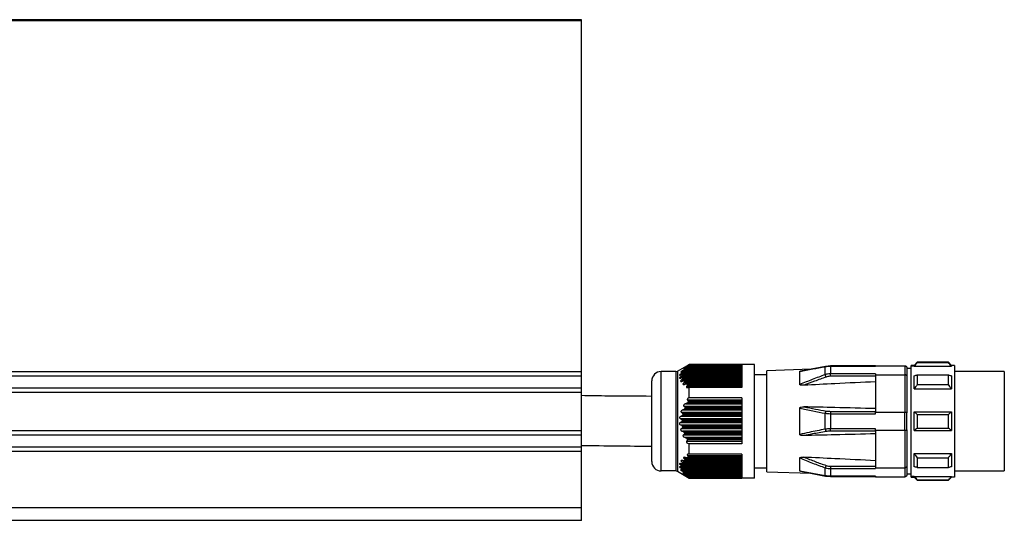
# Model space of a CAD drawing. Header units: millimetres. Extents: x -420 to 2052, y 443 to 882.
# Tile 7 of 12: x 505 to 663, y 618 to 699. Entities that reach past the tile are written whole.
import ezdxf

# ---------------------------------------------------------------- set-up
doc = ezdxf.new("R2010")
doc.units = ezdxf.units.MM

# ---------------------------------------------------------------- blocks, each defined once
blk = doc.blocks.new('Drawing View2')
at = {"color": 7, "linetype": 'Continuous', "lineweight": 25}
for p, q in [((0, 68.53), (-500, 68.53)), ((0, 68.33), (-500, 68.33)), ((0, 68.33), (0, 68.53)), ((0, 11.85), (0, 68.33)), ((15.42, 11.95), (17.3, 13.03)), ((17.08, 12.76), (25.8, 12.76)), ((25.8, 12.83), (17.16, 12.83)), ((25.8, 12.86), (17.18, 12.86)), ((25.8, 13.03), (17.3, 13.03)), ((17.3, 12.99), (17.3, 13.03)), ((25.8, 12.99), (17.3, 12.99)), ((27.8, 13.03), (25.8, 13.03)), ((25.8, 12.99), (25.8, 9.34)), ((27.8, -5.27), (27.8, 13.03)), ((39.25, 12.71), (35.2, 11.95)), ((39.25, 12.71), (36.91, 12.27)), ((40.02, 12.78), (39.25, 12.71)), ((47.3, 12.78), (40.02, 12.78)), ((40.02, 12.78), (40.02, 12.74)), ((40.02, 12.74), (47.3, 12.74)), ((40.02, 12.74), (40.02, 11.52)), ((47.3, 12.83), (47.3, 12.74)), ((47.3, 12.83), (52, 12.83)), ((52, 12.83), (52, 11.37)), ((53.5, 12.88), (53, 12.88)), ((53, 12.76), (53, 12.88)), ((53, -4.99), (53, 12.76)), ((53.5, 12.76), (53, 12.76)), ((54, 13.38), (53.5, 12.88)), ((53.5, 12.76), (59.5, 12.76)), ((59, 13.38), (54, 13.38)), ((54, 13.32), (59, 13.32)), ((59.5, 12.88), (59, 13.38)), ((59, 13.32), (59, 13.38)), ((60, 12.88), (59.5, 12.88)), ((60, 12.88), (60, -5.12)), ((0, 11.85), (-500, 11.85)), ((0, 11.14), (-500, 11.14)), ((0, 11.14), (0, 11.85)), ((0, 9.23), (0, 11.14)), ((12.8, -4.12), (12.8, 11.88)), ((15.17, 11.88), (12.8, 11.88)), ((15.17, 11.88), (15.17, -4.12)), ((15.42, 11.95), (15.42, -4.18)), ((16.02, 11.55), (25.8, 11.55)), ((25.8, 11.36), (16.12, 11.36)), ((25.8, 11.33), (16.17, 11.33)), ((16.17, 11.26), (25.8, 11.26)), ((25.8, 11.86), (16.28, 11.86)), ((16.28, 11.76), (25.8, 11.76)), ((16.29, 12.05), (25.8, 12.05)), ((25.8, 11.83), (16.31, 11.83)), ((16.59, 12.26), (25.8, 12.26)), ((25.8, 12.36), (16.64, 12.36)), ((25.8, 12.33), (16.64, 12.33)), ((16.75, 12.55), (25.8, 12.55)), ((29.8, 11.38), (27.8, 11.38)), ((36.91, 12.27), (29.8, 12.02)), ((29.8, -4.25), (29.8, 12.02)), ((35.1, 9.8), (35.1, 11.91)), ((39.2, 11.38), (39.2, 12.66)), ((39.34, 11), (39.2, 11.38)), ((47.3, 11.52), (40.02, 11.52)), ((40.02, 11.12), (40.02, 11.52)), ((47.3, 11.12), (40.02, 11.12)), ((47.3, 11.52), (47.3, 11.37)), ((47.3, 11.37), (52, 11.37)), ((47.3, 11.37), (47.3, 5.35)), ((52, 11.37), (52, 5.35)), ((52.3, 12.53), (52.3, 11.17)), ((53, 12.38), (52.3, 12.38)), ((52.3, 11.17), (52.3, 5.25)), ((54, 11.33), (59, 11.33)), ((68, 11.88), (60, 11.88)), ((68, 11.88), (68, 3.88)), ((11.3, -2.62), (11.3, 10.38)), ((15.96, 11.05), (25.8, 11.05)), ((16.1, 10.55), (25.8, 10.55)), ((25.8, 10.86), (16.16, 10.86)), ((25.8, 10.83), (16.24, 10.83)), ((16.26, 10.76), (25.8, 10.76)), ((25.8, 10.36), (16.41, 10.36)), ((16.44, 10.05), (25.8, 10.05)), ((25.8, 10.33), (16.51, 10.33)), ((16.56, 10.26), (25.8, 10.26)), ((25.8, 9.86), (16.84, 9.86)), ((25.8, 9.83), (16.97, 9.83)), ((16.97, 9.55), (25.8, 9.55)), ((17.04, 9.76), (25.8, 9.76)), ((54, 9.78), (59, 9.78)), ((0, 9.23), (-500, 9.23)), ((0, 8.52), (-500, 8.52)), ((0, 8.52), (0, 9.23)), ((0, 2.35), (0, 8.52)), ((17.3, 7.67), (17.3, 9.34)), ((25.8, 9.34), (17.3, 9.34)), ((53.5, 9.1), (59.5, 9.1)), ((16.75, 6.7), (25.8, 6.7)), ((17.08, 6.92), (25.8, 6.92)), ((25.8, 7.27), (17.1, 7.27)), ((25.8, 7.05), (17.16, 7.05)), ((25.8, 7.67), (17.3, 7.67)), ((25.8, 7.67), (25.8, 0.26)), ((25.8, 5.27), (16.15, 5.27)), ((16.28, 4.92), (25.8, 4.92)), ((16.29, 5.7), (25.8, 5.7)), ((25.8, 5.05), (16.31, 5.05)), ((25.8, 6.27), (16.53, 6.27)), ((16.59, 5.92), (25.8, 5.92)), ((25.8, 6.05), (16.64, 6.05)), ((35.1, 1.77), (35.1, 5.99)), ((39.2, 2.6), (39.2, 5.17)), ((40.02, 5.47), (40.02, 5.1)), ((40.02, 5.47), (47.3, 5.47)), ((40.02, 5.1), (47.3, 5.1)), ((40.02, 5.1), (40.02, 2.66)), ((47.3, 5.1), (47.3, 5.35)), ((47.3, 5.35), (52, 5.35)), ((52, 2.42), (52, 5.35)), ((52.3, 2.52), (52.3, 5.25)), ((53.5, 5.38), (59.5, 5.38)), ((54, 4.98), (59, 4.98)), ((15.96, 3.7), (25.8, 3.7)), ((25.8, 4.27), (15.97, 4.27)), ((25.8, 3.27), (15.99, 3.27)), ((16.02, 4.7), (25.8, 4.7)), ((25.8, 4.05), (16.17, 4.05)), ((16.17, 3.92), (25.8, 3.92)), ((68, 3.88), (68, -4.12)), ((0, 2.35), (-500, 2.35)), ((0, 1.64), (-500, 1.64)), ((0, 1.64), (0, 2.35)), ((0, -0.27), (0, 1.64)), ((16.1, 2.7), (25.8, 2.7)), ((25.8, 2.27), (16.22, 2.27)), ((25.8, 3.05), (16.24, 3.05)), ((16.26, 2.92), (25.8, 2.92)), ((16.44, 1.7), (25.8, 1.7)), ((25.8, 2.05), (16.51, 2.05)), ((16.56, 1.92), (25.8, 1.92)), ((47.3, 2.66), (40.02, 2.66)), ((40.02, 2.29), (40.02, 2.66)), ((47.3, 2.29), (40.02, 2.29)), ((47.3, 2.42), (47.3, 2.66)), ((47.3, 2.42), (52, 2.42)), ((47.3, 2.42), (47.3, -3.6)), ((52, 2.42), (52, -3.6)), ((52.3, 2.52), (52.3, -3.4)), ((53.5, 2.38), (59.5, 2.38)), ((54, 2.78), (59, 2.78)), ((25.8, 1.27), (16.65, 1.27)), ((25.8, 1.05), (16.97, 1.05)), ((16.97, 0.7), (25.8, 0.7)), ((17.04, 0.92), (25.8, 0.92)), ((17.3, -1.44), (17.3, 0.26)), ((25.8, 0.26), (17.3, 0.26)), ((0, -0.27), (-500, -0.27)), ((0, -0.98), (-500, -0.98)), ((0, -0.98), (0, -0.27)), ((0, -10.07), (0, -0.98)), ((25.8, -1.44), (17.3, -1.44)), ((25.8, -1.44), (25.8, -5.2)), ((53.5, -1.33), (59.5, -1.33)), ((25.8, -2.68), (16.15, -2.68)), ((16.2, -2.99), (25.8, -2.99)), ((16.28, -2.96), (25.8, -2.96)), ((25.8, -2.89), (16.31, -2.89)), ((16.48, -2.49), (25.8, -2.49)), ((25.8, -2.18), (16.53, -2.18)), ((16.59, -2.46), (25.8, -2.46)), ((25.8, -2.39), (16.64, -2.39)), ((16.95, -1.99), (25.8, -1.99)), ((17.08, -1.96), (25.8, -1.96)), ((25.8, -1.68), (17.1, -1.68)), ((25.8, -1.89), (17.16, -1.89)), ((35.1, -4.14), (35.1, -2.03)), ((54, -2.01), (59, -2.01)), ((15.17, -4.12), (12.8, -4.12)), ((15.42, -4.18), (17.3, -5.27)), ((25.8, -3.18), (15.97, -3.18)), ((25.8, -3.68), (15.99, -3.68)), ((16.11, -3.49), (25.8, -3.49)), ((25.8, -3.39), (16.17, -3.39)), ((16.17, -3.46), (25.8, -3.46)), ((25.8, -4.18), (16.22, -4.18)), ((16.23, -3.99), (25.8, -3.99)), ((25.8, -3.89), (16.24, -3.89)), ((16.26, -3.96), (25.8, -3.96)), ((25.8, -4.39), (16.51, -4.39)), ((16.55, -4.49), (25.8, -4.49)), ((16.56, -4.46), (25.8, -4.46)), ((25.8, -4.68), (16.65, -4.68)), ((25.66, -3.53), (25.66, -3.49)), ((25.66, -3.53), (25.8, -3.53)), ((27.8, -3.62), (29.8, -3.62)), ((29.8, -4.25), (36.91, -4.5)), ((39.2, -4.9), (35.1, -4.14)), ((35.2, -4.18), (39.25, -4.94)), ((39.2, -4.9), (39.2, -3.62)), ((40.02, -3.35), (47.3, -3.35)), ((40.02, -3.35), (40.02, -3.75)), ((40.02, -3.75), (47.3, -3.75)), ((40.02, -3.75), (40.02, -4.97)), ((47.3, -3.6), (52, -3.6)), ((47.3, -3.6), (47.3, -3.75)), ((52, -3.6), (52, -5.07)), ((52.3, -3.4), (52.3, -4.77)), ((53, -4.62), (52.3, -4.62)), ((54, -3.57), (59, -3.57)), ((60, -4.12), (68, -4.12)), ((25.8, -4.89), (16.97, -4.89)), ((17.04, -4.96), (25.8, -4.96)), ((17.06, -4.99), (25.8, -4.99)), ((17.3, -5.27), (17.3, -5.2)), ((25.8, -5.2), (17.3, -5.2)), ((17.3, -5.27), (25.8, -5.27)), ((27.8, -5.27), (25.8, -5.27)), ((39.25, -4.94), (40.02, -5.01)), ((47.3, -4.97), (40.02, -4.97)), ((40.02, -5.01), (40.02, -4.97)), ((40.02, -5.01), (47.3, -5.01)), ((47.3, -4.97), (47.3, -5.07)), ((47.3, -5.07), (52, -5.07)), ((53.5, -4.99), (53, -4.99)), ((53, -5.12), (53, -4.99)), ((53, -5.12), (53.5, -5.12)), ((53.5, -4.99), (59.5, -4.99)), ((53.5, -5.12), (54, -5.62)), ((54, -5.55), (59, -5.55)), ((54, -5.55), (54, -5.62)), ((54, -5.62), (59, -5.62)), ((59, -5.62), (59.5, -5.12)), ((60, -5.12), (59.5, -5.12)), ((0, -10.07), (-500, -10.07)), ((0, -12.07), (0, -10.07)), ((0, -12.07), (-500, -12.07))]:
    blk.add_line(p, q, dxfattribs=at)
at = {"color": 7, "linetype": 'Continuous', "lineweight": 25, "flags": 128}
for points in [[(53.5, 12.76), (53.5, 12.81), (53.5, 12.85), (53.5, 12.88), (53.5, 12.88)], [(54, 13.38), (54, 13.38), (54, 13.37), (54, 13.35), (54, 13.32)], [(59.5, 12.88), (59.5, 12.88), (59.5, 12.88), (59.5, 12.87), (59.5, 12.85), (59.5, 12.83), (59.5, 12.81), (59.5, 12.79), (59.5, 12.76)], [(53.5, 9.1), (53.5, 9.4), (53.5, 9.69), (53.5, 9.98), (53.5, 10.25), (53.5, 10.51), (53.5, 10.76), (53.5, 10.99), (53.5, 11.22)], [(54, 11.33), (54, 11.16), (54, 10.98), (54, 10.79), (54, 10.6), (54, 10.4), (54, 10.2), (54, 9.99), (54, 9.78)], [(59, 9.78), (59, 9.99), (59, 10.2), (59, 10.4), (59, 10.6), (59, 10.79), (59, 10.98), (59, 11.16), (59, 11.33)], [(59.5, 11.22), (59.5, 10.99), (59.5, 10.76), (59.5, 10.51), (59.5, 10.25), (59.5, 9.98), (59.5, 9.69), (59.5, 9.4), (59.5, 9.1)], [(53.5, 2.38), (53.5, 2.76), (53.5, 3.13), (53.5, 3.51), (53.5, 3.88), (53.5, 4.26), (53.5, 4.64), (53.5, 5.01), (53.5, 5.38)], [(54, 4.98), (54, 4.71), (54, 4.43), (54, 4.16), (54, 3.88), (54, 3.61), (54, 3.33), (54, 3.06), (54, 2.78)], [(59, 2.78), (59, 3.06), (59, 3.33), (59, 3.61), (59, 3.88), (59, 4.16), (59, 4.43), (59, 4.71), (59, 4.98)], [(59.5, 5.38), (59.5, 5.01), (59.5, 4.64), (59.5, 4.26), (59.5, 3.88), (59.5, 3.51), (59.5, 3.13), (59.5, 2.76), (59.5, 2.38)], [(53.5, -3.45), (53.5, -3.23), (53.5, -2.99), (53.5, -2.74), (53.5, -2.48), (53.5, -2.21), (53.5, -1.93), (53.5, -1.63), (53.5, -1.33)], [(59.5, -1.33), (59.5, -1.63), (59.5, -1.93), (59.5, -2.21), (59.5, -2.48), (59.5, -2.74), (59.5, -2.99), (59.5, -3.23), (59.5, -3.45)], [(54, -2.01), (54, -2.22), (54, -2.43), (54, -2.64), (54, -2.83), (54, -3.03), (54, -3.21), (54, -3.39), (54, -3.57)], [(59, -3.57), (59, -3.39), (59, -3.21), (59, -3.03), (59, -2.83), (59, -2.64), (59, -2.43), (59, -2.22), (59, -2.01)], [(39.34, -3.24), (39.32, -3.29), (39.3, -3.34), (39.28, -3.4), (39.26, -3.45), (39.24, -3.5), (39.23, -3.54), (39.21, -3.58), (39.2, -3.62)], [(53.5, -5.12), (53.5, -5.11), (53.5, -5.08), (53.5, -5.05), (53.5, -4.99)], [(59, -5.62), (59, -5.61), (59, -5.6), (59, -5.58), (59, -5.55)], [(59.5, -4.99), (59.5, -5.02), (59.5, -5.05), (59.5, -5.07), (59.5, -5.08), (59.5, -5.1), (59.5, -5.11), (59.5, -5.11), (59.5, -5.12)]]:
    blk.add_lwpolyline(points, dxfattribs=at)
at = {"color": 7, "linetype": 'Continuous', "lineweight": 25}
for centre, radius, start, end in [((39.26, 12.65), 0.0677, 99.3836, 163.4462), ((12.8, 10.38), 1.5, 90, 180), ((15.17, 12.38), 0.5, 270, 299.8989), ((40.22, 5), 1.04, 148.7705, 170.5858), ((40.22, 2.77), 1.04, 189.4141, 211.2295), ((12.8, -2.62), 1.5, 180, 270), ((15.17, -4.62), 0.5, 60.1011, 90), ((39.26, -4.88), 0.0677, 196.5535, 260.6167)]:
    blk.add_arc(centre, radius, start, end, dxfattribs=at)
for points, knots in [([(17.08, 12.76), (17.06, 12.75), (17.02, 12.71), (16.91, 12.64), (16.81, 12.58), (16.75, 12.55)], [0, 0, 0, 0, 0.231212, 0.500004, 1, 1, 1, 1]), ([(17.3, 12.99), (17.24, 12.96), (17.16, 12.91), (17.07, 12.85), (17.03, 12.82), (17.01, 12.81), (17.01, 12.8), (17.01, 12.79), (17.02, 12.8), (17.04, 12.81), (17.08, 12.82), (17.1, 12.83)], [0, 0, 0, 0, 0.317831, 0.45481, 0.570714, 0.626552, 0.67536, 0.723812, 0.777336, 0.876184, 1, 1, 1, 1]), ([(17.16, 12.83), (17.15, 12.82), (17.12, 12.79), (17.09, 12.77), (17.08, 12.76)], [0, 0, 0, 0, 0.562421, 1, 1, 1, 1]), ([(17.16, 12.83), (17.17, 12.83), (17.18, 12.84), (17.19, 12.85), (17.19, 12.86), (17.19, 12.86), (17.17, 12.86), (17.15, 12.85), (17.12, 12.84), (17.1, 12.83)], [0, 0, 0, 0, 0.126984, 0.242895, 0.354614, 0.469775, 0.586297, 0.710881, 1, 1, 1, 1]), ([(39.2, 12.66), (39.35, 12.69), (39.61, 12.73), (39.89, 12.74), (40.02, 12.74)], [0, 0, 0, 0, 0.555274, 1, 1, 1, 1]), ([(52, 12.83), (52.04, 12.83), (52.13, 12.82), (52.23, 12.74), (52.29, 12.64), (52.3, 12.57), (52.3, 12.53)], [0, 0, 0, 0, 0.27985, 0.559464, 0.779885, 1, 1, 1, 1]), ([(54, 13.32), (53.9, 13.21), (53.74, 13.03), (53.57, 12.84), (53.5, 12.76)], [0, 0, 0, 0, 0.5693802, 1, 1, 1, 1]), ([(59.5, 12.76), (59.41, 12.86), (59.24, 13.05), (59.08, 13.24), (59, 13.32)], [0, 0, 0, 0, 0.550382, 1, 1, 1, 1]), ([(16.02, 11.55), (15.96, 11.5), (15.87, 11.45), (15.8, 11.37), (15.78, 11.34), (15.77, 11.32), (15.77, 11.31), (15.78, 11.3), (15.82, 11.29), (15.88, 11.3), (15.94, 11.32), (15.97, 11.33)], [0, 0, 0, 0, 0.3070425, 0.4306571, 0.4859215, 0.5379417, 0.5777728, 0.6203039, 0.7193644, 0.8444602, 1, 1, 1, 1]), ([(16.17, 11.26), (16.17, 11.25), (16.16, 11.23), (16.14, 11.19), (16.07, 11.13), (16, 11.08), (15.96, 11.05)], [0, 0, 0, 0, 0.146904, 0.308017, 0.489413, 1, 1, 1, 1]), ([(16.17, 11.33), (16.17, 11.34), (16.17, 11.35), (16.14, 11.36), (16.08, 11.36), (16.02, 11.34), (15.97, 11.33)], [0, 0, 0, 0, 0.147683, 0.308373, 0.489419, 1, 1, 1, 1]), ([(16.29, 12.05), (16.23, 12.01), (16.14, 11.95), (16.04, 11.88), (16.01, 11.84), (15.99, 11.81), (15.99, 11.8), (16, 11.8), (16.03, 11.79), (16.07, 11.8), (16.12, 11.82), (16.15, 11.83)], [0, 0, 0, 0, 0.3095707, 0.4365787, 0.5458126, 0.5937847, 0.6409808, 0.6902139, 0.7439782, 0.8567542, 1, 1, 1, 1]), ([(16.28, 11.76), (16.28, 11.76), (16.27, 11.74), (16.24, 11.71), (16.17, 11.64), (16.08, 11.58), (16.02, 11.55)], [0, 0, 0, 0, 0.0917173, 0.1925238, 0.4308585, 1, 1, 1, 1]), ([(16.31, 11.83), (16.31, 11.83), (16.31, 11.84), (16.31, 11.86), (16.3, 11.86), (16.27, 11.86), (16.22, 11.86), (16.18, 11.84), (16.15, 11.83)], [0, 0, 0, 0, 0.104249, 0.206454, 0.313421, 0.431139, 0.690593, 1, 1, 1, 1]), ([(16.17, 11.33), (16.17, 11.32), (16.17, 11.29), (16.17, 11.27), (16.17, 11.26)], [0, 0, 0, 0, 0.560266, 1, 1, 1, 1]), ([(16.31, 11.83), (16.3, 11.82), (16.29, 11.79), (16.28, 11.77), (16.28, 11.76)], [0, 0, 0, 0, 0.561072, 1, 1, 1, 1]), ([(16.59, 12.26), (16.57, 12.25), (16.54, 12.21), (16.43, 12.14), (16.35, 12.08), (16.29, 12.05)], [0, 0, 0, 0, 0.2270553, 0.4948543, 1, 1, 1, 1]), ([(16.75, 12.55), (16.69, 12.5), (16.59, 12.45), (16.49, 12.38), (16.44, 12.34), (16.42, 12.32), (16.41, 12.3), (16.41, 12.3), (16.43, 12.29), (16.47, 12.3), (16.51, 12.32), (16.53, 12.33)], [0, 0, 0, 0, 0.320598, 0.451502, 0.569608, 0.621553, 0.670236, 0.71852, 0.769336, 0.871321, 1, 1, 1, 1]), ([(16.64, 12.33), (16.65, 12.33), (16.65, 12.34), (16.66, 12.36), (16.65, 12.36), (16.64, 12.36), (16.6, 12.35), (16.55, 12.34), (16.53, 12.33)], [0, 0, 0, 0, 0.115465, 0.224046, 0.333104, 0.449912, 0.699437, 1, 1, 1, 1]), ([(16.64, 12.33), (16.63, 12.32), (16.61, 12.29), (16.59, 12.27), (16.59, 12.26)], [0, 0, 0, 0, 0.562317, 1, 1, 1, 1]), ([(35.1, 11.91), (35.79, 12.04), (37.15, 12.3), (38.53, 12.55), (39.2, 12.66)], [0, 0, 0, 0, 0.510221, 1, 1, 1, 1]), ([(35.1, 11.91), (35.1, 11.92), (35.1, 11.92), (35.11, 11.93), (35.13, 11.94), (35.16, 11.94), (35.19, 11.95), (35.2, 11.95)], [0, 0, 0, 0, 0.179366, 0.356624, 0.544023, 0.752025, 1, 1, 1, 1]), ([(39.2, 11.38), (38.5, 11.13), (37.13, 10.62), (35.77, 10.07), (35.1, 9.8)], [0, 0, 0, 0, 0.507191, 1, 1, 1, 1]), ([(40.02, 11.52), (39.86, 11.51), (39.58, 11.5), (39.32, 11.42), (39.2, 11.38)], [0, 0, 0, 0, 0.564116, 1, 1, 1, 1]), ([(40.02, 11.12), (39.89, 11.12), (39.65, 11.1), (39.43, 11.03), (39.34, 11)], [0, 0, 0, 0, 0.56346, 1, 1, 1, 1]), ([(52.3, 11.17), (52.3, 11.18), (52.3, 11.21), (52.27, 11.26), (52.23, 11.3), (52.17, 11.33), (52.1, 11.36), (52.04, 11.36), (52, 11.37)], [0, 0, 0, 0, 0.140692, 0.269722, 0.492021, 0.624524, 0.753466, 1, 1, 1, 1]), ([(53.5, 11.22), (53.59, 11.24), (53.76, 11.28), (53.92, 11.32), (54, 11.33)], [0, 0, 0, 0, 0.550382, 1, 1, 1, 1]), ([(59, 11.33), (59.1, 11.31), (59.26, 11.27), (59.43, 11.24), (59.5, 11.22)], [0, 0, 0, 0, 0.569381, 1, 1, 1, 1]), ([(15.96, 11.05), (15.92, 11.02), (15.87, 10.98), (15.81, 10.93), (15.77, 10.89), (15.76, 10.86), (15.75, 10.84), (15.75, 10.82), (15.76, 10.81), (15.79, 10.8), (15.86, 10.79), (15.94, 10.81), (15.99, 10.83)], [0, 0, 0, 0, 0.162618, 0.28994, 0.355094, 0.407481, 0.459515, 0.511046, 0.554621, 0.603328, 0.720798, 1, 1, 1, 1]), ([(16.1, 10.55), (16.07, 10.52), (16.02, 10.49), (15.97, 10.43), (15.95, 10.39), (15.93, 10.37), (15.93, 10.34), (15.94, 10.33), (15.96, 10.31), (15.99, 10.3), (16.07, 10.29), (16.16, 10.31), (16.22, 10.33)], [0, 0, 0, 0, 0.14378, 0.257374, 0.312767, 0.363086, 0.41077, 0.458663, 0.511564, 0.567308, 0.692908, 1, 1, 1, 1]), ([(16.24, 10.83), (16.24, 10.83), (16.23, 10.84), (16.21, 10.86), (16.13, 10.87), (16.05, 10.84), (15.99, 10.83)], [0, 0, 0, 0, 0.095207, 0.195971, 0.430437, 1, 1, 1, 1]), ([(16.26, 10.76), (16.27, 10.76), (16.27, 10.74), (16.26, 10.72), (16.25, 10.7), (16.22, 10.66), (16.17, 10.6), (16.12, 10.57), (16.1, 10.55)], [0, 0, 0, 0, 0.101041, 0.203349, 0.311717, 0.430206, 0.68207, 1, 1, 1, 1]), ([(16.51, 10.33), (16.5, 10.34), (16.46, 10.36), (16.36, 10.36), (16.28, 10.34), (16.22, 10.33)], [0, 0, 0, 0, 0.226258, 0.493855, 1, 1, 1, 1]), ([(16.24, 10.83), (16.24, 10.82), (16.25, 10.79), (16.26, 10.77), (16.26, 10.76)], [0, 0, 0, 0, 0.558428, 1, 1, 1, 1]), ([(16.44, 10.05), (16.41, 10.02), (16.37, 9.98), (16.33, 9.93), (16.31, 9.89), (16.31, 9.86), (16.32, 9.84), (16.34, 9.82), (16.38, 9.8), (16.49, 9.79), (16.58, 9.81), (16.65, 9.83)], [0, 0, 0, 0, 0.139235, 0.245422, 0.294926, 0.342114, 0.389691, 0.440297, 0.547276, 0.682165, 1, 1, 1, 1]), ([(16.56, 10.26), (16.57, 10.25), (16.58, 10.23), (16.57, 10.2), (16.54, 10.15), (16.5, 10.1), (16.46, 10.06), (16.44, 10.05)], [0, 0, 0, 0, 0.1664453, 0.3283186, 0.502383, 0.735191, 1, 1, 1, 1]), ([(16.51, 10.33), (16.52, 10.32), (16.54, 10.29), (16.55, 10.27), (16.56, 10.26)], [0, 0, 0, 0, 0.558026, 1, 1, 1, 1]), ([(16.97, 9.83), (16.95, 9.84), (16.91, 9.86), (16.8, 9.87), (16.71, 9.84), (16.65, 9.83)], [0, 0, 0, 0, 0.2303815, 0.4989779, 1, 1, 1, 1]), ([(16.97, 9.55), (16.95, 9.52), (16.91, 9.49), (16.88, 9.44), (16.87, 9.41), (16.87, 9.38), (16.88, 9.36), (16.9, 9.33), (16.93, 9.31), (16.99, 9.3), (17.11, 9.29), (17.22, 9.32), (17.3, 9.34)], [0, 0, 0, 0, 0.124077, 0.173723, 0.222391, 0.265216, 0.309536, 0.357783, 0.411862, 0.522916, 0.665522, 1, 1, 1, 1]), ([(16.97, 9.83), (16.98, 9.82), (17.01, 9.79), (17.03, 9.77), (17.04, 9.76)], [0, 0, 0, 0, 0.557513, 1, 1, 1, 1]), ([(16.97, 9.55), (16.99, 9.57), (17.03, 9.6), (17.06, 9.66), (17.07, 9.7), (17.07, 9.72), (17.06, 9.74), (17.05, 9.76), (17.04, 9.76)], [0, 0, 0, 0, 0.291619, 0.533428, 0.64911, 0.760416, 0.875022, 1, 1, 1, 1]), ([(35.77, 9.67), (35.61, 9.67), (35.41, 9.66), (35.19, 9.7), (35.13, 9.74), (35.11, 9.76), (35.1, 9.78), (35.1, 9.79), (35.1, 9.8)], [0, 0, 0, 0, 0.606982, 0.821792, 0.870893, 0.915276, 0.95737, 1, 1, 1, 1]), ([(39.34, 11), (38.72, 10.78), (37.53, 10.35), (36.34, 9.89), (35.77, 9.67)], [0, 0, 0, 0, 0.515571, 1, 1, 1, 1]), ([(47.3, 10.24), (45.12, 10.13), (41.27, 9.95), (37.43, 9.76), (35.77, 9.67)], [0, 0, 0, 0, 0.568192, 1, 1, 1, 1]), ([(54, 9.78), (53.9, 9.65), (53.74, 9.43), (53.57, 9.2), (53.5, 9.1)], [0, 0, 0, 0, 0.5693801, 1, 1, 1, 1]), ([(59.5, 9.1), (59.41, 9.22), (59.24, 9.45), (59.08, 9.68), (59, 9.78)], [0, 0, 0, 0, 0.550382, 1, 1, 1, 1]), ([(11.3, 7.89), (8.96, 7.9), (5.2, 7.91), (1.43, 7.98), (0, 8.01)], [0, 0, 0, 0, 0.620198, 1, 1, 1, 1]), ([(16.75, 6.7), (16.69, 6.68), (16.59, 6.64), (16.49, 6.56), (16.44, 6.5), (16.42, 6.46), (16.41, 6.42), (16.41, 6.39), (16.43, 6.34), (16.47, 6.3), (16.51, 6.28), (16.53, 6.27)], [0, 0, 0, 0, 0.3205984, 0.4515019, 0.5696082, 0.621553, 0.6702362, 0.7185205, 0.7693358, 0.8713208, 1, 1, 1, 1]), ([(17.08, 6.92), (17.06, 6.89), (17.02, 6.83), (16.91, 6.76), (16.81, 6.72), (16.75, 6.7)], [0, 0, 0, 0, 0.231212, 0.500004, 1, 1, 1, 1]), ([(17.3, 7.67), (17.24, 7.64), (17.16, 7.6), (17.07, 7.53), (17.03, 7.47), (17.01, 7.43), (17.01, 7.4), (17.01, 7.37), (17.02, 7.34), (17.04, 7.3), (17.08, 7.28), (17.1, 7.27)], [0, 0, 0, 0, 0.317831, 0.45481, 0.570714, 0.626552, 0.67536, 0.723812, 0.777336, 0.876184, 1, 1, 1, 1]), ([(17.16, 7.05), (17.15, 7.03), (17.12, 6.98), (17.09, 6.94), (17.08, 6.92)], [0, 0, 0, 0, 0.5624207, 1, 1, 1, 1]), ([(17.16, 7.05), (17.17, 7.06), (17.18, 7.08), (17.19, 7.12), (17.19, 7.15), (17.19, 7.18), (17.17, 7.21), (17.15, 7.24), (17.12, 7.26), (17.1, 7.27)], [0, 0, 0, 0, 0.126984, 0.242895, 0.354614, 0.469775, 0.586297, 0.710881, 1, 1, 1, 1]), ([(16.29, 5.7), (16.23, 5.68), (16.14, 5.64), (16.04, 5.56), (16.01, 5.5), (15.99, 5.45), (15.99, 5.42), (16, 5.39), (16.03, 5.35), (16.07, 5.3), (16.12, 5.28), (16.15, 5.27)], [0, 0, 0, 0, 0.3095707, 0.4365787, 0.5458126, 0.5937847, 0.6409808, 0.6902139, 0.7439782, 0.8567542, 1, 1, 1, 1]), ([(16.28, 4.92), (16.28, 4.91), (16.27, 4.88), (16.24, 4.84), (16.17, 4.76), (16.08, 4.72), (16.02, 4.7)], [0, 0, 0, 0, 0.0917173, 0.1925238, 0.4308585, 1, 1, 1, 1]), ([(16.31, 5.05), (16.31, 5.06), (16.31, 5.08), (16.31, 5.12), (16.3, 5.15), (16.27, 5.19), (16.22, 5.24), (16.18, 5.26), (16.15, 5.27)], [0, 0, 0, 0, 0.1042492, 0.206454, 0.3134212, 0.4311385, 0.6905934, 1, 1, 1, 1]), ([(16.31, 5.05), (16.3, 5.03), (16.29, 4.98), (16.28, 4.94), (16.28, 4.92)], [0, 0, 0, 0, 0.561072, 1, 1, 1, 1]), ([(16.59, 5.92), (16.57, 5.89), (16.54, 5.83), (16.43, 5.75), (16.35, 5.72), (16.29, 5.7)], [0, 0, 0, 0, 0.227055, 0.494854, 1, 1, 1, 1]), ([(16.64, 6.05), (16.65, 6.06), (16.65, 6.08), (16.66, 6.12), (16.65, 6.15), (16.64, 6.19), (16.6, 6.24), (16.55, 6.26), (16.53, 6.27)], [0, 0, 0, 0, 0.115465, 0.224046, 0.333104, 0.449912, 0.699437, 1, 1, 1, 1]), ([(16.64, 6.05), (16.63, 6.03), (16.61, 5.98), (16.59, 5.94), (16.59, 5.92)], [0, 0, 0, 0, 0.562317, 1, 1, 1, 1]), ([(35.1, 5.99), (35.1, 6), (35.1, 6.03), (35.11, 6.06), (35.13, 6.08), (35.19, 6.13), (35.41, 6.2), (35.62, 6.2), (35.77, 6.2)], [0, 0, 0, 0, 0.043303, 0.086096, 0.131336, 0.18155, 0.399158, 1, 1, 1, 1]), ([(35.1, 5.99), (35.8, 5.85), (37.16, 5.56), (38.53, 5.29), (39.2, 5.17)], [0, 0, 0, 0, 0.516624, 1, 1, 1, 1]), ([(35.77, 6.2), (36.39, 6.08), (37.57, 5.85), (38.77, 5.64), (39.34, 5.53)], [0, 0, 0, 0, 0.524072, 1, 1, 1, 1]), ([(47.3, 5.92), (45.12, 5.97), (41.27, 6.06), (37.43, 6.16), (35.77, 6.2)], [0, 0, 0, 0, 0.568192, 1, 1, 1, 1]), ([(39.2, 5.17), (39.35, 5.15), (39.61, 5.11), (39.89, 5.11), (40.02, 5.1)], [0, 0, 0, 0, 0.555274, 1, 1, 1, 1]), ([(39.34, 5.53), (39.46, 5.51), (39.68, 5.48), (39.91, 5.48), (40.02, 5.47)], [0, 0, 0, 0, 0.555879, 1, 1, 1, 1]), ([(52, 5.35), (52.04, 5.35), (52.13, 5.35), (52.23, 5.32), (52.29, 5.29), (52.3, 5.26), (52.3, 5.25)], [0, 0, 0, 0, 0.27985, 0.559464, 0.779885, 1, 1, 1, 1]), ([(53.5, 5.38), (53.59, 5.31), (53.76, 5.18), (53.92, 5.04), (54, 4.98)], [0, 0, 0, 0, 0.550382, 1, 1, 1, 1]), ([(59, 4.98), (59.1, 5.06), (59.26, 5.19), (59.43, 5.33), (59.5, 5.38)], [0, 0, 0, 0, 0.569381, 1, 1, 1, 1]), ([(15.96, 3.7), (15.92, 3.69), (15.87, 3.67), (15.81, 3.62), (15.77, 3.58), (15.76, 3.54), (15.75, 3.5), (15.75, 3.47), (15.76, 3.44), (15.79, 3.39), (15.86, 3.32), (15.94, 3.29), (15.99, 3.27)], [0, 0, 0, 0, 0.162618, 0.28994, 0.355094, 0.407481, 0.459515, 0.511046, 0.554621, 0.603328, 0.720798, 1, 1, 1, 1]), ([(16.02, 4.7), (15.96, 4.68), (15.87, 4.64), (15.8, 4.56), (15.78, 4.51), (15.77, 4.47), (15.77, 4.44), (15.78, 4.4), (15.82, 4.35), (15.88, 4.3), (15.94, 4.28), (15.97, 4.27)], [0, 0, 0, 0, 0.307042, 0.430657, 0.485921, 0.537942, 0.577773, 0.620304, 0.719364, 0.84446, 1, 1, 1, 1]), ([(16.17, 3.92), (16.17, 3.9), (16.16, 3.86), (16.14, 3.82), (16.07, 3.75), (16, 3.72), (15.96, 3.7)], [0, 0, 0, 0, 0.146904, 0.308017, 0.489413, 1, 1, 1, 1]), ([(16.17, 4.05), (16.17, 4.07), (16.17, 4.1), (16.14, 4.15), (16.08, 4.22), (16.02, 4.25), (15.97, 4.27)], [0, 0, 0, 0, 0.147683, 0.308373, 0.489419, 1, 1, 1, 1]), ([(16.24, 3.05), (16.24, 3.06), (16.23, 3.09), (16.21, 3.13), (16.13, 3.21), (16.05, 3.24), (15.99, 3.27)], [0, 0, 0, 0, 0.095207, 0.195971, 0.430437, 1, 1, 1, 1]), ([(16.17, 4.05), (16.17, 4.03), (16.17, 3.98), (16.17, 3.94), (16.17, 3.92)], [0, 0, 0, 0, 0.560266, 1, 1, 1, 1]), ([(16.1, 2.7), (16.07, 2.69), (16.02, 2.67), (15.97, 2.62), (15.95, 2.58), (15.93, 2.55), (15.93, 2.51), (15.94, 2.48), (15.96, 2.45), (15.99, 2.4), (16.07, 2.32), (16.16, 2.29), (16.22, 2.27)], [0, 0, 0, 0, 0.14378, 0.257374, 0.312767, 0.363086, 0.41077, 0.458663, 0.511564, 0.567308, 0.692908, 1, 1, 1, 1]), ([(16.26, 2.92), (16.27, 2.91), (16.27, 2.88), (16.26, 2.85), (16.25, 2.82), (16.22, 2.78), (16.17, 2.73), (16.12, 2.71), (16.1, 2.7)], [0, 0, 0, 0, 0.101041, 0.203349, 0.311717, 0.430206, 0.68207, 1, 1, 1, 1]), ([(16.51, 2.05), (16.5, 2.08), (16.46, 2.13), (16.36, 2.21), (16.28, 2.25), (16.22, 2.27)], [0, 0, 0, 0, 0.2262576, 0.4938552, 1, 1, 1, 1]), ([(16.24, 3.05), (16.24, 3.03), (16.25, 2.98), (16.26, 2.94), (16.26, 2.92)], [0, 0, 0, 0, 0.558428, 1, 1, 1, 1]), ([(16.44, 1.7), (16.41, 1.69), (16.37, 1.67), (16.33, 1.62), (16.31, 1.58), (16.31, 1.54), (16.32, 1.51), (16.34, 1.46), (16.38, 1.41), (16.49, 1.33), (16.58, 1.29), (16.65, 1.27)], [0, 0, 0, 0, 0.139235, 0.245422, 0.294926, 0.342114, 0.389691, 0.440297, 0.547276, 0.682165, 1, 1, 1, 1]), ([(16.56, 1.92), (16.57, 1.9), (16.58, 1.87), (16.57, 1.82), (16.54, 1.77), (16.5, 1.73), (16.46, 1.71), (16.44, 1.7)], [0, 0, 0, 0, 0.166445, 0.328319, 0.502383, 0.735191, 1, 1, 1, 1]), ([(16.51, 2.05), (16.52, 2.03), (16.54, 1.98), (16.55, 1.94), (16.56, 1.92)], [0, 0, 0, 0, 0.558026, 1, 1, 1, 1]), ([(39.2, 2.6), (38.34, 2.44), (36.96, 2.17), (35.61, 1.88), (35.1, 1.77)], [0, 0, 0, 0, 0.624924, 1, 1, 1, 1]), ([(35.77, 1.57), (35.61, 1.57), (35.4, 1.57), (35.19, 1.64), (35.13, 1.69), (35.11, 1.71), (35.1, 1.74), (35.1, 1.76), (35.1, 1.77)], [0, 0, 0, 0, 0.61061, 0.822413, 0.871279, 0.915489, 0.957462, 1, 1, 1, 1]), ([(39.34, 2.23), (38.6, 2.1), (37.4, 1.89), (36.22, 1.66), (35.77, 1.57)], [0, 0, 0, 0, 0.617172, 1, 1, 1, 1]), ([(47.3, 1.85), (45.12, 1.8), (41.27, 1.71), (37.43, 1.61), (35.77, 1.57)], [0, 0, 0, 0, 0.568192, 1, 1, 1, 1]), ([(40.02, 2.66), (39.86, 2.66), (39.58, 2.65), (39.32, 2.62), (39.2, 2.6)], [0, 0, 0, 0, 0.564116, 1, 1, 1, 1]), ([(40.02, 2.29), (39.89, 2.29), (39.65, 2.29), (39.43, 2.25), (39.34, 2.23)], [0, 0, 0, 0, 0.56346, 1, 1, 1, 1]), ([(52, 2.42), (52.04, 2.42), (52.1, 2.42), (52.17, 2.43), (52.23, 2.45), (52.26, 2.47), (52.28, 2.48), (52.28, 2.48), (52.3, 2.5), (52.3, 2.51), (52.3, 2.52)], [0, 0, 0, 0, 0.245699, 0.374794, 0.507834, 0.752968, 0.755309, 0.77284, 0.820727, 1, 1, 1, 1]), ([(54, 2.78), (53.9, 2.71), (53.74, 2.58), (53.57, 2.44), (53.5, 2.38)], [0, 0, 0, 0, 0.56938, 1, 1, 1, 1]), ([(59.5, 2.38), (59.41, 2.46), (59.24, 2.59), (59.08, 2.73), (59, 2.78)], [0, 0, 0, 0, 0.550382, 1, 1, 1, 1]), ([(0, 0), (1.91, -0.03), (5.67, -0.09), (9.44, -0.11), (11.3, -0.11)], [0, 0, 0, 0, 0.506602, 1, 1, 1, 1]), ([(16.97, 1.05), (16.95, 1.08), (16.91, 1.13), (16.8, 1.21), (16.71, 1.25), (16.65, 1.27)], [0, 0, 0, 0, 0.230381, 0.498978, 1, 1, 1, 1]), ([(16.97, 0.7), (16.95, 0.69), (16.91, 0.67), (16.88, 0.63), (16.87, 0.6), (16.87, 0.56), (16.88, 0.53), (16.9, 0.5), (16.93, 0.45), (16.99, 0.39), (17.11, 0.31), (17.22, 0.28), (17.3, 0.26)], [0, 0, 0, 0, 0.124077, 0.173723, 0.222391, 0.265216, 0.309536, 0.357783, 0.411862, 0.522916, 0.665522, 1, 1, 1, 1]), ([(16.97, 1.05), (16.98, 1.03), (17.01, 0.98), (17.03, 0.94), (17.04, 0.92)], [0, 0, 0, 0, 0.557513, 1, 1, 1, 1]), ([(16.97, 0.7), (16.99, 0.71), (17.03, 0.73), (17.06, 0.78), (17.07, 0.82), (17.07, 0.85), (17.06, 0.88), (17.05, 0.91), (17.04, 0.92)], [0, 0, 0, 0, 0.291619, 0.533428, 0.64911, 0.760416, 0.875022, 1, 1, 1, 1]), ([(17.3, -1.44), (17.24, -1.43), (17.16, -1.42), (17.07, -1.44), (17.03, -1.47), (17.01, -1.49), (17.01, -1.51), (17.01, -1.54), (17.02, -1.58), (17.04, -1.63), (17.08, -1.66), (17.1, -1.68)], [0, 0, 0, 0, 0.317831, 0.45481, 0.570714, 0.626552, 0.67536, 0.723812, 0.777336, 0.876184, 1, 1, 1, 1]), ([(53.5, -1.33), (53.59, -1.46), (53.76, -1.68), (53.92, -1.91), (54, -2.01)], [0, 0, 0, 0, 0.5503816, 1, 1, 1, 1]), ([(59, -2.01), (59.1, -1.88), (59.26, -1.66), (59.43, -1.43), (59.5, -1.33)], [0, 0, 0, 0, 0.569381, 1, 1, 1, 1]), ([(16.02, -2.96), (15.96, -2.94), (15.87, -2.92), (15.8, -2.93), (15.78, -2.95), (15.77, -2.97), (15.77, -2.98), (15.78, -3.01), (15.82, -3.06), (15.88, -3.12), (15.94, -3.16), (15.97, -3.18)], [0, 0, 0, 0, 0.3070425, 0.4306571, 0.4859215, 0.5379417, 0.5777728, 0.6203039, 0.7193644, 0.8444602, 1, 1, 1, 1]), ([(16.29, -2.46), (16.23, -2.44), (16.14, -2.42), (16.04, -2.43), (16.01, -2.45), (15.99, -2.48), (15.99, -2.5), (16, -2.53), (16.03, -2.56), (16.07, -2.62), (16.12, -2.66), (16.15, -2.68)], [0, 0, 0, 0, 0.309571, 0.436579, 0.545813, 0.593785, 0.640981, 0.690214, 0.743978, 0.856754, 1, 1, 1, 1]), ([(16.28, -2.96), (16.28, -2.97), (16.27, -2.98), (16.24, -2.99), (16.17, -3), (16.08, -2.98), (16.02, -2.96)], [0, 0, 0, 0, 0.091717, 0.192524, 0.430858, 1, 1, 1, 1]), ([(16.31, -2.89), (16.31, -2.89), (16.31, -2.88), (16.31, -2.85), (16.3, -2.83), (16.27, -2.79), (16.22, -2.74), (16.18, -2.7), (16.15, -2.68)], [0, 0, 0, 0, 0.104249, 0.206454, 0.313421, 0.431139, 0.690593, 1, 1, 1, 1]), ([(16.31, -2.89), (16.3, -2.91), (16.29, -2.93), (16.28, -2.95), (16.28, -2.96)], [0, 0, 0, 0, 0.561072, 1, 1, 1, 1]), ([(16.59, -2.46), (16.57, -2.47), (16.54, -2.49), (16.43, -2.5), (16.35, -2.47), (16.29, -2.46)], [0, 0, 0, 0, 0.2270553, 0.4948543, 1, 1, 1, 1]), ([(16.75, -1.96), (16.69, -1.94), (16.59, -1.92), (16.49, -1.93), (16.44, -1.95), (16.42, -1.98), (16.41, -2), (16.41, -2.03), (16.43, -2.06), (16.47, -2.12), (16.51, -2.16), (16.53, -2.18)], [0, 0, 0, 0, 0.320598, 0.451502, 0.569608, 0.621553, 0.670236, 0.71852, 0.769336, 0.871321, 1, 1, 1, 1]), ([(16.64, -2.39), (16.65, -2.39), (16.65, -2.38), (16.66, -2.35), (16.65, -2.33), (16.64, -2.29), (16.6, -2.23), (16.55, -2.2), (16.53, -2.18)], [0, 0, 0, 0, 0.115465, 0.224046, 0.333104, 0.449912, 0.699437, 1, 1, 1, 1]), ([(16.64, -2.39), (16.63, -2.41), (16.61, -2.43), (16.59, -2.45), (16.59, -2.46)], [0, 0, 0, 0, 0.562317, 1, 1, 1, 1]), ([(17.08, -1.96), (17.06, -1.97), (17.02, -1.99), (16.91, -2), (16.81, -1.98), (16.75, -1.96)], [0, 0, 0, 0, 0.231212, 0.500004, 1, 1, 1, 1]), ([(17.16, -1.89), (17.15, -1.91), (17.12, -1.93), (17.09, -1.95), (17.08, -1.96)], [0, 0, 0, 0, 0.562421, 1, 1, 1, 1]), ([(17.16, -1.89), (17.17, -1.89), (17.18, -1.88), (17.19, -1.85), (17.19, -1.83), (17.19, -1.8), (17.17, -1.77), (17.15, -1.73), (17.12, -1.7), (17.1, -1.68)], [0, 0, 0, 0, 0.126984, 0.242895, 0.354614, 0.469775, 0.586297, 0.710881, 1, 1, 1, 1]), ([(35.1, -2.03), (35.1, -2.03), (35.1, -2.01), (35.11, -1.99), (35.13, -1.97), (35.19, -1.94), (35.41, -1.89), (35.62, -1.9), (35.77, -1.9)], [0, 0, 0, 0, 0.0433016, 0.0860942, 0.1313346, 0.181549, 0.3991577, 1, 1, 1, 1]), ([(35.1, -2.03), (35.78, -2.31), (37.14, -2.86), (38.52, -3.36), (39.2, -3.62)], [0, 0, 0, 0, 0.50307, 1, 1, 1, 1]), ([(47.3, -2.47), (45.12, -2.37), (41.27, -2.18), (37.43, -1.99), (35.77, -1.9)], [0, 0, 0, 0, 0.5681921, 1, 1, 1, 1]), ([(35.77, -1.9), (36.38, -2.14), (37.56, -2.59), (38.75, -3.03), (39.34, -3.24)], [0, 0, 0, 0, 0.513938, 1, 1, 1, 1]), ([(15.96, -3.46), (15.92, -3.45), (15.87, -3.43), (15.81, -3.43), (15.77, -3.43), (15.76, -3.44), (15.75, -3.45), (15.75, -3.47), (15.76, -3.49), (15.79, -3.52), (15.86, -3.59), (15.94, -3.64), (15.99, -3.68)], [0, 0, 0, 0, 0.162618, 0.28994, 0.355094, 0.407481, 0.459515, 0.511046, 0.554621, 0.603328, 0.720798, 1, 1, 1, 1]), ([(16.1, -3.96), (16.07, -3.95), (16.02, -3.93), (15.97, -3.93), (15.95, -3.93), (15.93, -3.93), (15.93, -3.95), (15.94, -3.96), (15.96, -3.98), (15.99, -4.01), (16.07, -4.08), (16.16, -4.14), (16.22, -4.18)], [0, 0, 0, 0, 0.14378, 0.257374, 0.312767, 0.363086, 0.41077, 0.458663, 0.511564, 0.567308, 0.692908, 1, 1, 1, 1]), ([(16.17, -3.46), (16.17, -3.47), (16.16, -3.48), (16.14, -3.49), (16.07, -3.5), (16, -3.48), (15.96, -3.46)], [0, 0, 0, 0, 0.146904, 0.308017, 0.489413, 1, 1, 1, 1]), ([(16.17, -3.39), (16.17, -3.38), (16.17, -3.36), (16.14, -3.33), (16.08, -3.26), (16.02, -3.21), (15.97, -3.18)], [0, 0, 0, 0, 0.147683, 0.308373, 0.489419, 1, 1, 1, 1]), ([(16.24, -3.89), (16.24, -3.89), (16.23, -3.88), (16.21, -3.84), (16.13, -3.77), (16.05, -3.72), (15.99, -3.68)], [0, 0, 0, 0, 0.0952074, 0.1959715, 0.4304371, 1, 1, 1, 1]), ([(16.26, -3.96), (16.27, -3.97), (16.27, -3.98), (16.26, -3.99), (16.25, -3.99), (16.22, -4), (16.17, -3.99), (16.12, -3.97), (16.1, -3.96)], [0, 0, 0, 0, 0.101041, 0.203349, 0.311717, 0.430206, 0.68207, 1, 1, 1, 1]), ([(16.17, -3.39), (16.17, -3.41), (16.17, -3.43), (16.17, -3.45), (16.17, -3.46)], [0, 0, 0, 0, 0.560266, 1, 1, 1, 1]), ([(16.51, -4.39), (16.5, -4.38), (16.46, -4.34), (16.36, -4.27), (16.28, -4.21), (16.22, -4.18)], [0, 0, 0, 0, 0.226258, 0.493855, 1, 1, 1, 1]), ([(16.24, -3.89), (16.24, -3.91), (16.25, -3.93), (16.26, -3.95), (16.26, -3.96)], [0, 0, 0, 0, 0.558428, 1, 1, 1, 1]), ([(16.44, -4.46), (16.41, -4.45), (16.37, -4.43), (16.33, -4.43), (16.31, -4.43), (16.31, -4.44), (16.32, -4.45), (16.34, -4.47), (16.38, -4.51), (16.49, -4.58), (16.58, -4.64), (16.65, -4.68)], [0, 0, 0, 0, 0.139235, 0.245422, 0.294926, 0.342114, 0.389691, 0.440297, 0.547276, 0.682165, 1, 1, 1, 1]), ([(16.56, -4.46), (16.57, -4.47), (16.58, -4.48), (16.57, -4.49), (16.54, -4.49), (16.5, -4.48), (16.46, -4.47), (16.44, -4.46)], [0, 0, 0, 0, 0.166445, 0.328319, 0.502383, 0.735191, 1, 1, 1, 1]), ([(16.51, -4.39), (16.52, -4.41), (16.54, -4.43), (16.55, -4.45), (16.56, -4.46)], [0, 0, 0, 0, 0.558026, 1, 1, 1, 1]), ([(16.97, -4.89), (16.95, -4.88), (16.91, -4.84), (16.8, -4.77), (16.71, -4.71), (16.65, -4.68)], [0, 0, 0, 0, 0.230381, 0.498978, 1, 1, 1, 1]), ([(35.2, -4.18), (35.19, -4.18), (35.16, -4.18), (35.13, -4.17), (35.11, -4.16), (35.1, -4.15), (35.1, -4.15), (35.1, -4.14)], [0, 0, 0, 0, 0.26268, 0.46582, 0.649444, 0.82361, 1, 1, 1, 1]), ([(39.2, -3.62), (39.35, -3.66), (39.61, -3.74), (39.89, -3.75), (40.02, -3.75)], [0, 0, 0, 0, 0.555274, 1, 1, 1, 1]), ([(39.34, -3.24), (39.46, -3.27), (39.68, -3.34), (39.91, -3.35), (40.02, -3.35)], [0, 0, 0, 0, 0.555879, 1, 1, 1, 1]), ([(52, -3.6), (52.04, -3.59), (52.13, -3.59), (52.23, -3.53), (52.29, -3.47), (52.3, -3.42), (52.3, -3.4)], [0, 0, 0, 0, 0.2798501, 0.559464, 0.7798847, 1, 1, 1, 1]), ([(54, -3.57), (53.9, -3.54), (53.74, -3.51), (53.57, -3.47), (53.5, -3.45)], [0, 0, 0, 0, 0.5693801, 1, 1, 1, 1]), ([(59.5, -3.45), (59.41, -3.47), (59.24, -3.51), (59.08, -3.55), (59, -3.57)], [0, 0, 0, 0, 0.550382, 1, 1, 1, 1]), ([(16.97, -4.96), (16.95, -4.95), (16.91, -4.94), (16.88, -4.93), (16.87, -4.93), (16.87, -4.93), (16.88, -4.94), (16.9, -4.95), (16.93, -4.98), (16.99, -5.02), (17.11, -5.1), (17.22, -5.16), (17.3, -5.2)], [0, 0, 0, 0, 0.124077, 0.173723, 0.222391, 0.265216, 0.309536, 0.357783, 0.411862, 0.522916, 0.665522, 1, 1, 1, 1]), ([(16.97, -4.89), (16.98, -4.91), (17.01, -4.93), (17.03, -4.95), (17.04, -4.96)], [0, 0, 0, 0, 0.557513, 1, 1, 1, 1]), ([(16.97, -4.96), (16.99, -4.97), (17.03, -4.99), (17.06, -5), (17.07, -4.99), (17.07, -4.99), (17.06, -4.98), (17.05, -4.97), (17.04, -4.96)], [0, 0, 0, 0, 0.291619, 0.533428, 0.64911, 0.760416, 0.875022, 1, 1, 1, 1]), ([(40.02, -4.97), (39.86, -4.97), (39.58, -4.96), (39.32, -4.92), (39.2, -4.9)], [0, 0, 0, 0, 0.564116, 1, 1, 1, 1]), ([(52.3, -4.77), (52.3, -4.79), (52.3, -4.83), (52.27, -4.9), (52.23, -4.97), (52.17, -5.02), (52.1, -5.06), (52.04, -5.06), (52, -5.07)], [0, 0, 0, 0, 0.139197, 0.267726, 0.491991, 0.624515, 0.753469, 1, 1, 1, 1]), ([(53.5, -4.99), (53.59, -5.09), (53.76, -5.28), (53.92, -5.47), (54, -5.55)], [0, 0, 0, 0, 0.5503816, 1, 1, 1, 1]), ([(59, -5.55), (59.1, -5.45), (59.26, -5.26), (59.43, -5.07), (59.5, -4.99)], [0, 0, 0, 0, 0.569381, 1, 1, 1, 1])]:
    blk.add_open_spline(points, degree=3, knots=knots, dxfattribs=at)

msp = doc.modelspace()

# ---------------------------------------------------------------- block references
at = {"color": 7, "linetype": 'Continuous', "lineweight": 25}
msp.add_blockref('Drawing View2', (595.47, 630.1), dxfattribs=at)

doc.saveas('drawing.dxf')
